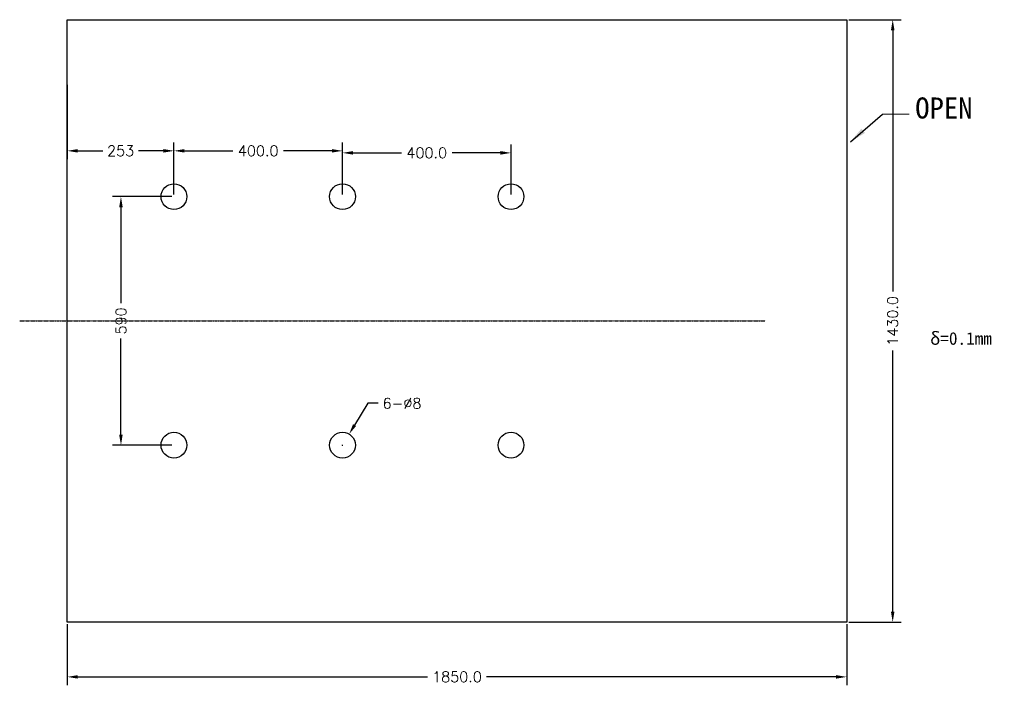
# Model space of a CAD drawing. Header units: millimetres. Extents: x 377 to 2714, y -237 to 1343.
import ezdxf

# ---------------------------------------------------------------- set-up
doc = ezdxf.new("R2010")
doc.units = ezdxf.units.MM
doc.header["$LTSCALE"] = 5
doc.linetypes.add('CENTER', pattern=[0.6, 0.375, -0.075, 0.075, -0.075])
doc.layers.get('0').update_dxf_attribs({"lineweight": 25})
doc.layers.add('尺寸线', color=5, linetype='Continuous', lineweight=5)
doc.styles.add('Roman', font='romans.shx', dxfattribs={"bigfont": 'hztxt.shx'})
doc.styles.add('TEXT', font='SIMFANG.TTF', dxfattribs={"height": 3})
doc.dimstyles.new('DIM5', dxfattribs={"dimscale": 10, "dimtxt": 2.5, "dimasz": 2.5, "dimexe": 2, "dimexo": 0.5, "dimgap": 1, "dimtad": 0, "dimdec": 1, "dimzin": 1, "dimdsep": 46, "dimtxsty": 'Roman', "dimcen": 0.09, "dimclrd": 5, "dimclre": 98, "dimclrt": 7, "dimadec": 0, "dimazin": 0, "dimtfac": 1, "dimtdec": 1, "dimtofl": 0, "dimtmove": 1, "dimatfit": 2, "dimfxl": 0, "dimtolj": 1, "dimtzin": 0, "dimarcsym": 0})
doc.dimstyles.new('DIM5$3', dxfattribs={"dimscale": 10, "dimtxt": 2.5, "dimasz": 2.5, "dimexe": 2, "dimexo": 0.5, "dimgap": 1, "dimtad": 0, "dimtih": 1, "dimtoh": 1, "dimdec": 1, "dimzin": 1, "dimdsep": 46, "dimtxsty": 'Roman', "dimcen": 0.09, "dimclrd": 5, "dimclre": 98, "dimclrt": 7, "dimadec": 0, "dimazin": 0, "dimtfac": 1, "dimtdec": 1, "dimtofl": 0, "dimtmove": 1, "dimatfit": 2, "dimfxl": 0, "dimtolj": 1, "dimtzin": 0, "dimarcsym": 0})
doc.dimstyles.new('DIM5$7', dxfattribs={"dimscale": 10, "dimtxt": 3, "dimasz": 3, "dimexe": 2, "dimexo": 0.5, "dimgap": 1, "dimtad": 0, "dimdec": 1, "dimzin": 1, "dimdsep": 46, "dimtxsty": 'Roman', "dimcen": 0.09, "dimclrd": 5, "dimclre": 98, "dimclrt": 7, "dimadec": 0, "dimazin": 0, "dimtfac": 1, "dimtdec": 1, "dimtofl": 0, "dimtmove": 1, "dimatfit": 2, "dimfxl": 0, "dimtolj": 1, "dimtzin": 0, "dimarcsym": 0})

# ---------------------------------------------------------------- blocks, each defined once
blk = doc.blocks.new('*D4')
at = {"color": 98, "lineweight": -2}
for p, q in [((490.1, -92.4), (490.1, -237.3)), ((2340.1, -92.4), (2340.1, -237.3))]:
    blk.add_line(p, q, dxfattribs=at)
at = {"color": 5, "lineweight": -2}
for p, q in [((515.1, -217.3), (1344.9, -217.3)), ((2315.1, -217.3), (1485.2, -217.3))]:
    blk.add_line(p, q, dxfattribs=at)
at = {"color": 5}
for points in [[(515.1, -213.2), (515.1, -221.5), (490.1, -217.3)], [(2315.1, -213.2), (2315.1, -221.5), (2340.1, -217.3)]]:
    blk.add_solid(points, dxfattribs=at)
at = {"layer": 'Defpoints', "color": 0}
for p in [(490.1, -87.4), (2340.1, -87.4), (2340.1, -217.3)]:
    blk.add_point(p, dxfattribs=at)
at = {"color": 7, "insert": (1415.1, -217.3), "char_height": 25, "attachment_point": 5, "style": 'Roman'}
blk.add_mtext('\\A1;1850.0', dxfattribs=at)
blk = doc.blocks.new('*D5')
at = {"color": 98, "lineweight": -2}
for p, q in [((2345.1, 1342.6), (2469.3, 1342.6)), ((2345.1, -87.4), (2469.3, -87.4))]:
    blk.add_line(p, q, dxfattribs=at)
at = {"color": 5, "lineweight": -2}
for p, q in [((2449.3, 1317.6), (2449.3, 697.7)), ((2449.3, -62.4), (2449.3, 557.5))]:
    blk.add_line(p, q, dxfattribs=at)
at = {"color": 5}
for points in [[(2445.1, 1317.6), (2453.5, 1317.6), (2449.3, 1342.6)], [(2445.1, -62.4), (2453.5, -62.4), (2449.3, -87.4)]]:
    blk.add_solid(points, dxfattribs=at)
at = {"layer": 'Defpoints', "color": 0}
for p in [(2340.1, 1342.6), (2340.1, -87.4), (2449.3, -87.4)]:
    blk.add_point(p, dxfattribs=at)
at = {"color": 7, "insert": (2449.3, 627.6), "char_height": 25, "attachment_point": 5, "rotation": 90, "style": 'Roman'}
blk.add_mtext('\\A1;1430.0', dxfattribs=at)
blk = doc.blocks.new('*D8')
at = {"color": 98, "lineweight": -2}
for p, q in [((1143.3, 927.6), (1143.3, 1046.5)), ((1543.3, 927.6), (1543.3, 1046.5))]:
    blk.add_line(p, q, dxfattribs=at)
at = {"color": 5, "lineweight": -2}
for p, q in [((1168.3, 1026.5), (1283.3, 1026.5)), ((1518.3, 1026.5), (1403.3, 1026.5))]:
    blk.add_line(p, q, dxfattribs=at)
at = {"color": 5}
for points in [[(1168.3, 1030.7), (1168.3, 1022.3), (1143.3, 1026.5)], [(1518.3, 1030.7), (1518.3, 1022.3), (1543.3, 1026.5)]]:
    blk.add_solid(points, dxfattribs=at)
at = {"layer": 'Defpoints', "color": 0}
for p in [(1543.3, 1026.5), (1143.3, 922.6), (1543.3, 922.6)]:
    blk.add_point(p, dxfattribs=at)
at = {"color": 7, "insert": (1343.3, 1026.5), "char_height": 25, "attachment_point": 5, "style": 'Roman'}
blk.add_mtext('\\A1;400.0', dxfattribs=at)
blk = doc.blocks.new('*D9')
at = {"color": 98, "lineweight": -2}
for p, q in [((738.3, 922.6), (597.5, 922.6)), ((738.3, 332.6), (597.5, 332.6))]:
    blk.add_line(p, q, dxfattribs=at)
at = {"color": 5, "lineweight": -2}
for p, q in [((617.5, 897.6), (617.5, 669.8)), ((617.5, 357.6), (617.5, 585.5))]:
    blk.add_line(p, q, dxfattribs=at)
at = {"color": 5}
for points in [[(613.3, 897.6), (621.6, 897.6), (617.5, 922.6)], [(613.3, 357.6), (621.6, 357.6), (617.5, 332.6)]]:
    blk.add_solid(points, dxfattribs=at)
at = {"layer": 'Defpoints', "color": 0}
for p in [(617.5, 922.6), (743.3, 922.6), (743.3, 332.6)]:
    blk.add_point(p, dxfattribs=at)
at = {"color": 7, "insert": (617.5, 627.6), "char_height": 25, "attachment_point": 5, "rotation": 90, "style": 'Roman'}
blk.add_mtext('\\A1;590', dxfattribs=at)
blk = doc.blocks.new('*D10')
at = {"color": 5, "lineweight": -2}
for p, q in [((1203.2, 432.1), (1172, 380.3)), ((1228.2, 432.1), (1203.2, 432.1))]:
    blk.add_line(p, q, dxfattribs=at)
at = {"color": 98, "lineweight": -2}
for p, q in [((1142.4, 332.6), (1144.2, 332.6)), ((1143.3, 331.7), (1143.3, 333.5))]:
    blk.add_line(p, q, dxfattribs=at)
at = {"color": 5}
blk.add_solid([(1168.4, 382.4), (1175.6, 378.1), (1159.1, 358.9)], dxfattribs=at)
at = {"layer": 'Defpoints', "color": 0}
for p in [(1159.1, 358.9), (1127.5, 306.4)]:
    blk.add_point(p, dxfattribs=at)
at = {"color": 7, "insert": (1284.6, 432.1), "char_height": 25, "attachment_point": 5, "style": 'Roman'}
blk.add_mtext('\\A1;6-%%c8', dxfattribs=at)
blk = doc.blocks.new('*D11')
at = {"color": 98, "lineweight": -2}
for p, q in [((490.1, 1187.6), (490.1, 1011.3)), ((743.3, 927.6), (743.3, 1051.3))]:
    blk.add_line(p, q, dxfattribs=at)
at = {"color": 5, "lineweight": -2}
for p, q in [((515.1, 1031.3), (574.5, 1031.3)), ((718.3, 1031.3), (658.8, 1031.3))]:
    blk.add_line(p, q, dxfattribs=at)
at = {"color": 5}
for points in [[(515.1, 1035.5), (515.1, 1027.2), (490.1, 1031.3)], [(718.3, 1035.5), (718.3, 1027.2), (743.3, 1031.3)]]:
    blk.add_solid(points, dxfattribs=at)
at = {"layer": 'Defpoints', "color": 0}
for p in [(490.1, 1192.6), (743.3, 1031.3), (743.3, 922.6)]:
    blk.add_point(p, dxfattribs=at)
at = {"color": 7, "insert": (616.7, 1031.3), "char_height": 25, "attachment_point": 5, "style": 'Roman'}
blk.add_mtext('\\A1;253', dxfattribs=at)
blk = doc.blocks.new('*D12')
at = {"color": 98, "lineweight": -2}
for p, q in [((743.3, 927.6), (743.3, 1051.3)), ((1143.3, 927.6), (1143.3, 1051.3))]:
    blk.add_line(p, q, dxfattribs=at)
at = {"color": 5, "lineweight": -2}
for p, q in [((768.3, 1031.3), (883.3, 1031.3)), ((1118.3, 1031.3), (1003.3, 1031.3))]:
    blk.add_line(p, q, dxfattribs=at)
at = {"color": 5}
for points in [[(768.3, 1035.5), (768.3, 1027.2), (743.3, 1031.3)], [(1118.3, 1035.5), (1118.3, 1027.2), (1143.3, 1031.3)]]:
    blk.add_solid(points, dxfattribs=at)
at = {"layer": 'Defpoints', "color": 0}
for p in [(1143.3, 1031.3), (743.3, 922.6), (1143.3, 922.6)]:
    blk.add_point(p, dxfattribs=at)
at = {"color": 7, "insert": (943.3, 1031.3), "char_height": 25, "attachment_point": 5, "style": 'Roman'}
blk.add_mtext('\\A1;400.0', dxfattribs=at)

msp = doc.modelspace()

# ---------------------------------------------------------------- linework, layer by layer
for p, q in [((490.07, 1342.61), (2340.07, 1342.61)), ((490.07, -87.39), (490.07, 1342.61)), ((2340.07, 1342.61), (2340.07, -87.39)), ((2340.07, -87.39), (490.07, -87.39))]:
    msp.add_line(p, q)
at = {"color": 1, "linetype": 'CENTER'}
msp.add_line((377.15, 627.61), (2146.85, 627.61), dxfattribs=at)
for centre in [(743.32, 922.58), (1143.32, 922.58), (1543.32, 922.58), (743.32, 332.64), (1143.32, 332.64), (1543.32, 332.64)]:
    msp.add_circle(centre, 30.61)
at = {"layer": '尺寸线'}
msp.add_line((2424.96, 1118.23), (2488.3, 1118.23), dxfattribs=at)

# ---------------------------------------------------------------- texts
at = {"style": 'TEXT'}
msp.add_text('OPEN', height=50, dxfattribs=at).set_placement((2502.78, 1108.03))
at = {"insert": (2538.04, 600.93), "char_height": 30, "width": 293.1164, "attachment_point": 1, "style": 'Roman'}
msp.add_mtext('{\\fSimSun|b0|i0|c134|p0;δ=0.1mm}', dxfattribs=at)

# ---------------------------------------------------------------- dimensions: what is measured, and where the dimension line sits
dim = msp.add_linear_dim(base=(2449.29, -87.39), p1=(2340.07, 1342.61), p2=(2340.07, -87.39), angle=90, dimstyle='DIM5')
dim.commit()
dim.dimension.update_dxf_attribs({"geometry": '*D5', "text_midpoint": (2449.29, 627.61)})
dim = msp.add_linear_dim(base=(743.32, 1031.32), p1=(490.07, 1192.61), p2=(743.32, 922.58), dimstyle='DIM5', override={"dimdec": 0})
dim.commit()
dim.dimension.update_dxf_attribs({"geometry": '*D11', "text_midpoint": (616.69, 1031.32)})
for base, p1, p2, picture, middle in [((1143.32, 1031.34), (743.32, 922.58), (1143.32, 922.58), '*D12', (943.32, 1031.34)), ((1543.32, 1026.51), (1143.32, 922.58), (1543.32, 922.58), '*D8', (1343.32, 1026.51)), ((2340.07, -217.32), (490.07, -87.39), (2340.07, -87.39), '*D4', (1415.07, -217.32))]:
    dim = msp.add_linear_dim(base=base, p1=p1, p2=p2, dimstyle='DIM5')
    dim.commit()
    dim.dimension.update_dxf_attribs({"geometry": picture, "text_midpoint": middle})
dim = msp.add_linear_dim(base=(617.48, 922.58), p1=(743.32, 332.64), p2=(743.32, 922.58), angle=90, dimstyle='DIM5', override={"dimdec": 0})
dim.commit()
dim.dimension.update_dxf_attribs({"geometry": '*D9', "text_midpoint": (617.48, 627.61)})
dim = msp.add_diameter_dim_2p(p1=(1127.54, 306.42), p2=(1159.1, 358.86), text='6-%%c8', dimstyle='DIM5$3')
dim.commit()
dim.dimension.update_dxf_attribs({"geometry": '*D10', "text_midpoint": (1203.19, 432.12), "dimtype": 163})

# ---------------------------------------------------------------- leaders
msp.add_leader([(2348.99, 1052.74), (2424.96, 1118.23)], dimstyle='DIM5$7', override={"dimasz": 4, "dimgap": 1, "dimtad": 0})

doc.saveas('drawing.dxf')
